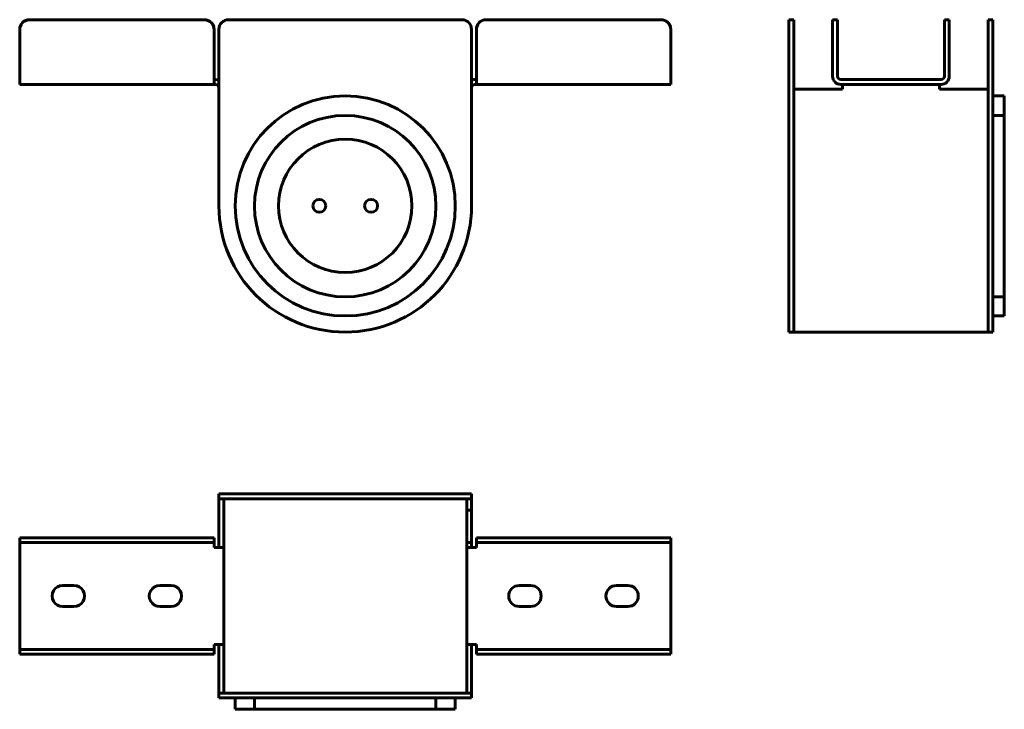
# Model space of a CAD drawing. Header units: inches. Extents: x 11 to 315, y 9 to 222.
import ezdxf

# ---------------------------------------------------------------- set-up
doc = ezdxf.new("R2010")
doc.units = ezdxf.units.IN
doc.header["$MEASUREMENT"] = 0
for name, color, linetype, lineweight in [('Front', 7, 'Continuous', 60), ('Side', 7, 'Continuous', 60), ('Top', 7, 'Continuous', 60)]:
    doc.layers.add(name, color=color, linetype=linetype, lineweight=lineweight)

# ---------------------------------------------------------------- blocks, each defined once
blk = doc.blocks.new('FamilyGeomCombination_4898-Ref_ Level')
at = {"layer": 'Top'}
for p, q in [((-39, 15), (-39, 30)), ((-37.5, 30), (-37.5, 15)), ((37.5, 26.5), (37.5, 30)), ((39, 30), (39, 26.5)), ((37.5, 16.5), (37.5, 26.5)), ((37.5, 26.5), (39, 26.5)), ((-100.5, 18), (-100.5, 16.5)), ((-100.5, 15.5), (-100.5, 16.5)), ((-100.5, 16.5), (-97.5, 16.5)), ((-100.5, 15.5), (-100.5, -15.5)), ((-97.5, 18), (-43.5, 18)), ((-43.5, 16.5), (-97.5, 16.5)), ((-43.5, 16.5), (-40.5, 16.5)), ((-40.5, 16.5), (-40.5, 18)), ((-40.5, 16.5), (-40.5, 15.5)), ((-40.5, 15), (-40.5, 15.5)), ((37.5, 15), (37.5, 16.5)), ((37.5, 16.5), (39, 16.5)), ((39, 16.5), (39, 15)), ((40.5, 18), (40.5, 16.5)), ((43.5, 18), (40.5, 18)), ((40.5, 16.5), (43.5, 16.5)), ((40.5, 15.5), (40.5, 16.5)), ((40.5, 15), (40.5, 15.5)), ((43.5, 18), (97.5, 18)), ((97.5, 16.5), (43.5, 16.5)), ((100.5, 18), (97.5, 18)), ((97.5, 16.5), (100.5, 16.5)), ((100.5, 16.5), (100.5, 18)), ((100.5, 16.5), (100.5, 15.5)), ((100.5, 15.5), (100.5, -15.5)), ((-40.5, 15), (-40, 15)), ((-37.5, 15), (-40, 15)), ((-37.5, -15), (-37.5, 15)), ((37.5, 15), (37.5, -15)), ((40, 15), (37.5, 15)), ((40.5, 15), (40, 15)), ((-87.25, 3.25), (-83.75, 3.25)), ((-57.25, 3.25), (-53.75, 3.25)), ((53.75, 3.25), (57.25, 3.25)), ((83.75, 3.25), (87.25, 3.25)), ((-83.75, -3.25), (-87.25, -3.25)), ((-53.75, -3.25), (-57.25, -3.25)), ((57.25, -3.25), (53.75, -3.25)), ((87.25, -3.25), (83.75, -3.25)), ((-40, -15), (-40.5, -15)), ((-40.5, -15.5), (-40.5, -15)), ((-40, -15), (-37.5, -15)), ((-39, -30), (-39, -15)), ((-37.5, -15), (-37.5, -30)), ((37.5, -15), (40, -15)), ((37.5, -30), (37.5, -15)), ((39, -15), (39, -30)), ((40, -15), (40.5, -15)), ((40.5, -15.5), (40.5, -15)), ((-100.5, -16.5), (-100.5, -15.5)), ((-100.5, -16.5), (-100.5, -18)), ((-100.5, -18), (-97.5, -18)), ((-97.5, -16.5), (-43.5, -16.5)), ((-43.5, -18), (-97.5, -18)), ((-43.5, -18), (-40.5, -18)), ((-40.5, -15.5), (-40.5, -16.5)), ((-40.5, -18), (-40.5, -16.5)), ((40.5, -16.5), (40.5, -15.5)), ((40.5, -16.5), (40.5, -18)), ((43.5, -16.5), (40.5, -16.5)), ((40.5, -18), (43.5, -18)), ((43.5, -16.5), (97.5, -16.5)), ((97.5, -18), (43.5, -18)), ((100.5, -16.5), (97.5, -16.5)), ((97.5, -18), (100.5, -18)), ((100.5, -15.5), (100.5, -16.5)), ((100.5, -18), (100.5, -16.5))]:
    blk.add_line(p, q, dxfattribs=at)
at = {"layer": 'Top', "flags": 128}
for points in [[(39, 26.5), (39, 26.33), (39, 25.83), (39, 25.04), (39, 24), (39, 22.79), (39, 21.5), (39, 20.21), (39, 19), (39, 17.96), (39, 17.17), (39, 16.67), (39, 16.5)], [(-100.5, 18), (-100.4, 18), (-100.1, 18), (-99.62, 18), (-99, 18), (-98.28, 18), (-97.5, 18)], [(-43.5, 18), (-42.72, 18), (-42, 18), (-41.38, 18), (-40.9, 18), (-40.6, 18), (-40.5, 18)], [(-87.25, -3.25), (-88.09, -3.14), (-88.88, -2.81), (-89.55, -2.3), (-90.06, -1.62), (-90.39, -0.84), (-90.5, 0), (-90.39, 0.84), (-90.06, 1.62), (-89.55, 2.3), (-88.88, 2.81), (-88.09, 3.14), (-87.25, 3.25)], [(-83.75, 3.25), (-82.91, 3.14), (-82.13, 2.81), (-81.45, 2.3), (-80.94, 1.62), (-80.61, 0.84), (-80.5, 0), (-80.61, -0.84), (-80.94, -1.62), (-81.45, -2.3), (-82.13, -2.81), (-82.91, -3.14), (-83.75, -3.25)], [(-57.25, -3.25), (-58.09, -3.14), (-58.87, -2.81), (-59.55, -2.3), (-60.06, -1.62), (-60.39, -0.84), (-60.5, 0), (-60.39, 0.84), (-60.06, 1.62), (-59.55, 2.3), (-58.87, 2.81), (-58.09, 3.14), (-57.25, 3.25)], [(-53.75, 3.25), (-52.91, 3.14), (-52.13, 2.81), (-51.45, 2.3), (-50.94, 1.62), (-50.61, 0.84), (-50.5, 0), (-50.61, -0.84), (-50.94, -1.62), (-51.45, -2.3), (-52.13, -2.81), (-52.91, -3.14), (-53.75, -3.25)], [(-100.5, -16.5), (-100.4, -16.5), (-100.1, -16.5), (-99.62, -16.5), (-99, -16.5), (-98.28, -16.5), (-97.5, -16.5)], [(-43.5, -16.5), (-42.72, -16.5), (-42, -16.5), (-41.38, -16.5), (-40.9, -16.5), (-40.6, -16.5), (-40.5, -16.5)]]:
    blk.add_lwpolyline(points, dxfattribs=at)
at = {"layer": 'Top'}
for centre, start, end in [((53.75, 0), 90, 270), ((57.25, 0), 270, 90), ((83.75, 0), 90, 270), ((87.25, 0), 270, 90)]:
    blk.add_arc(centre, 3.25, start, end, dxfattribs=at)
blk = doc.blocks.new('FamilyGeomCombination_4898-Front')
at = {"layer": 'Front'}
for p, q in [((-43.5, 96.29), (-97.5, 96.29)), ((97.5, 96.29), (43.5, 96.29)), ((-100.5, 78.79), (-100.5, 93.29)), ((-40.5, 93.29), (-40.5, 78.79)), ((40.5, 93.29), (40.5, 78.79)), ((100.5, 78.79), (100.5, 93.29)), ((-100.5, 78.79), (-100.5, 76.29)), ((-100.5, 76.29), (-40.5, 76.29)), ((-40.5, 76.29), (-40.5, 78.79)), ((-40, 77.79), (-40.5, 77.79)), ((-40.5, 76.29), (-40, 76.29)), ((40, 77.79), (40.5, 77.79)), ((40.5, 76.29), (40, 76.29)), ((40.5, 78.79), (40.5, 76.29)), ((40.5, 76.29), (100.5, 76.29)), ((100.5, 76.29), (100.5, 78.79))]:
    blk.add_line(p, q, dxfattribs=at)
at = {"layer": 'Front', "flags": 128}
for points in [[(-100.4, 94.06), (-100.1, 94.79), (-99.62, 95.41), (-99, 95.88), (-98.28, 96.18)], [(-100.4, 94.06), (-100.1, 94.79), (-99.62, 95.41), (-99, 95.88), (-98.28, 96.18)], [(-42.72, 96.18), (-42, 95.88), (-41.38, 95.41)], [(-42.72, 96.18), (-42, 95.88), (-41.38, 95.41)], [(-40.9, 94.79), (-40.6, 94.06), (-40.5, 93.29)], [(-40.9, 94.79), (-40.6, 94.06), (-40.5, 93.29)]]:
    blk.add_lwpolyline(points, dxfattribs=at)
at = {"layer": 'Front'}
for centre, radius, start, end in [((-97.5, 93.29), 3, 90, 180), ((-97.5, 93.29), 3, 105, 165), ((-43.5, 93.29), 3, 360, 90), ((-43.5, 93.29), 3, 45, 75), ((-43.5, 93.29), 3, 360, 30), ((43.5, 93.29), 3, 90, 180), ((43.5, 93.29), 3, 120, 180), ((43.5, 93.29), 3, 120, 180), ((43.5, 93.29), 3, 120, 180), ((97.5, 93.29), 3, 0, 90), ((97.5, 93.29), 3, 0, 60), ((97.5, 93.29), 3, 0, 60), ((97.5, 93.29), 3, 0, 60), ((-40, 75.29), 2.5, 68.3675, 90), ((-40, 75.29), 1, 0, 90), ((40, 75.29), 2.5, 90, 113.7816), ((40, 75.29), 1, 90, 180)]:
    blk.add_arc(centre, radius, start, end, dxfattribs=at)
blk = doc.blocks.new('FamilyGeomCombination_4898-Left')
at = {"layer": 'Side'}
for p, q in [((-16.5, 96.29), (-18, 96.29)), ((-16.5, 96.29), (-18, 96.29)), ((-18, 96.29), (-18, 96.18)), ((-18, 96.29), (-18, 96.18)), ((-18, 96.29), (-18, 96.18)), ((-16.5, 96.18), (-16.5, 96.29)), ((-16.5, 93.29), (-16.5, 96.29)), ((-16.5, 96.18), (-16.5, 96.29)), ((-16.5, 96.18), (-16.5, 96.29)), ((18, 96.29), (16.5, 96.29)), ((18, 96.29), (16.5, 96.29)), ((16.5, 96.29), (16.5, 96.18)), ((16.5, 96.29), (16.5, 96.18)), ((16.5, 96.29), (16.5, 96.18)), ((18, 96.18), (18, 96.29)), ((18, 93.29), (18, 96.29)), ((18, 96.18), (18, 96.29)), ((18, 96.18), (18, 96.29)), ((-18, 93.29), (-18, 78.79)), ((-16.5, 78.79), (-16.5, 93.29)), ((16.5, 93.29), (16.5, 78.79)), ((18, 78.79), (18, 93.29)), ((-15.5, 77.79), (15.5, 77.79)), ((15.5, 76.29), (-15.5, 76.29)), ((-15, 75.29), (-15, 76.29)), ((15, 76.29), (15, 75.29)), ((-15, 74.78), (-30, 74.78)), ((-30, 38.79), (-30, 74.78)), ((-15, 74.78), (-15, 75.29)), ((15, 75.29), (15, 74.78)), ((30, 74.78), (15, 74.78)), ((30, 74.78), (30, 38.79)), ((-30, 38.79), (-30, -0.21)), ((30, -0.21), (30, 38.79)), ((-30, -0.21), (30, -0.21))]:
    blk.add_line(p, q, dxfattribs=at)
at = {"layer": 'Side', "flags": 128}
for points in [[(-18, 93.29), (-18, 94.06), (-18, 94.79), (-18, 95.41), (-18, 95.88), (-18, 96.18), (-18, 96.29)], [(16.5, 93.29), (16.5, 94.06), (16.5, 94.79), (16.5, 95.41), (16.5, 95.88), (16.5, 96.18), (16.5, 96.29)]]:
    blk.add_lwpolyline(points, dxfattribs=at)
at = {"layer": 'Side'}
for centre, radius, start, end in [((-15.5, 78.79), 2.5, 180, 270), ((-15.5, 78.79), 1, 180, 270), ((15.5, 78.79), 2.5, 270, 0), ((15.5, 78.79), 1, 270, 0)]:
    blk.add_arc(centre, radius, start, end, dxfattribs=at)

msp = doc.modelspace()

# ---------------------------------------------------------------- linework, layer by layer
at = {"layer": 'Front'}
for p, q in [((147.11, 222.11), (75.11, 222.11)), ((72.11, 219.11), (72.11, 164.61)), ((150.11, 164.61), (150.11, 219.11))]:
    msp.add_line(p, q, dxfattribs=at)
for centre, radius, start, end in [((75.11, 219.11), 3, 90, 180), ((147.11, 219.11), 3, 0, 90), ((75.11, 219.11), 3, 120, 150), ((75.11, 219.11), 3, 120, 150), ((75.11, 219.11), 3, 120, 150), ((147.11, 219.11), 3, 30, 60), ((147.11, 219.11), 3, 30, 60), ((147.11, 219.11), 3, 30, 60), ((111.11, 164.58), 33.99, 90, 270), ((111.11, 164.58), 33.99, 270, 90), ((111.11, 164.51), 28, 90, 270), ((111.11, 164.51), 28, 90, 270), ((111.11, 164.51), 28, 270, 90), ((111.11, 164.51), 28, 270, 90), ((111.11, 164.61), 20.6, 90, 270), ((111.11, 164.61), 20.6, 270, 90), ((111.11, 164.61), 39, 180, 0), ((103.11, 164.61), 2, 0, 180), ((103.11, 164.61), 2, 180, 0), ((119.11, 164.61), 2, 0, 180), ((119.11, 164.61), 2, 180, 0)]:
    msp.add_arc(centre, radius, start, end, dxfattribs=at)
at = {"layer": 'Side'}
for p, q in [((249.61, 222.11), (248.11, 222.11)), ((248.11, 222.11), (248.11, 219.11)), ((248.11, 222.11), (248.11, 222)), ((249.61, 222), (249.61, 222.11)), ((249.61, 219.11), (249.61, 222.11)), ((311.11, 222.11), (309.61, 222.11)), ((309.61, 222.11), (309.61, 219.11)), ((309.61, 222.11), (309.61, 222)), ((311.11, 222), (311.11, 222.11)), ((311.11, 219.11), (311.11, 222.11)), ((248.11, 164.61), (248.11, 219.11)), ((249.61, 219.11), (249.61, 164.61)), ((309.61, 164.61), (309.61, 219.11)), ((311.11, 219.11), (311.11, 164.61)), ((314.61, 198.57), (311.11, 198.57)), ((314.61, 130.59), (314.61, 198.57)), ((314.61, 192.51), (311.11, 192.51)), ((248.11, 164.61), (248.11, 125.61)), ((249.61, 125.61), (249.61, 164.61)), ((309.61, 164.61), (309.61, 125.61)), ((311.11, 125.61), (311.11, 164.61)), ((311.11, 136.51), (314.61, 136.51)), ((311.11, 130.59), (314.61, 130.59)), ((248.11, 125.61), (249.61, 125.61)), ((309.61, 125.61), (311.11, 125.61))]:
    msp.add_line(p, q, dxfattribs=at)
at = {"layer": 'Top'}
for p, q in [((72.11, 75.61), (72.11, 74.11)), ((75.11, 75.61), (72.11, 75.61)), ((72.11, 74.11), (75.11, 74.11)), ((75.11, 75.61), (147.11, 75.61)), ((147.11, 74.11), (75.11, 74.11)), ((150.11, 75.61), (147.11, 75.61)), ((147.11, 74.11), (150.11, 74.11)), ((150.11, 74.11), (150.11, 75.61)), ((72.11, 14.11), (72.11, 12.61)), ((75.11, 14.11), (72.11, 14.11)), ((72.11, 12.61), (75.11, 12.61)), ((75.11, 14.11), (147.11, 14.11)), ((147.11, 12.61), (75.11, 12.61)), ((77.11, 12.61), (77.11, 9.11)), ((83.11, 12.61), (83.11, 9.11)), ((139.11, 9.11), (139.11, 12.61)), ((145.1, 9.11), (145.1, 12.61)), ((150.11, 14.11), (147.11, 14.11)), ((147.11, 12.61), (150.11, 12.61)), ((150.11, 12.61), (150.11, 14.11)), ((77.11, 9.11), (111.11, 9.11)), ((111.11, 9.11), (145.1, 9.11))]:
    msp.add_line(p, q, dxfattribs=at)

# ---------------------------------------------------------------- block references
at = {"layer": 'Front'}
msp.add_blockref('FamilyGeomCombination_4898-Front', (111.11, 125.82), dxfattribs=at)
at = {"layer": 'Side'}
msp.add_blockref('FamilyGeomCombination_4898-Left', (279.61, 125.82), dxfattribs=at)
at = {"layer": 'Top'}
msp.add_blockref('FamilyGeomCombination_4898-Ref_ Level', (111.11, 44.11), dxfattribs=at)

doc.saveas('drawing.dxf')
